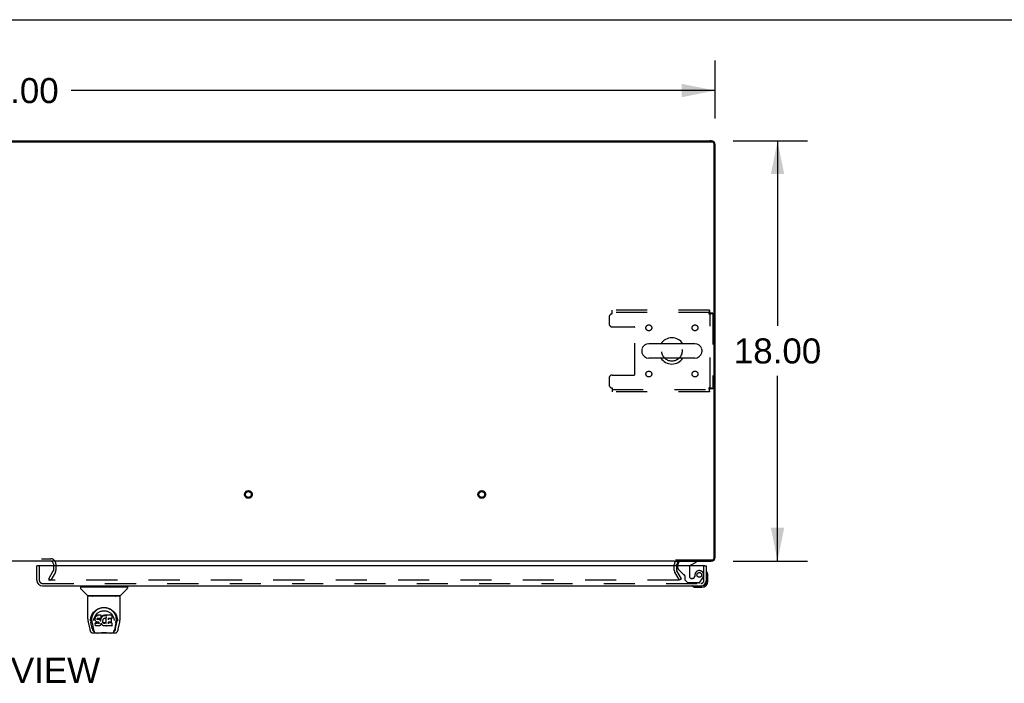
# Model space of a CAD drawing. Header units: inches. Extents: x 0 to 243, y 0 to 157.
# Tile 25 of 30: x 78 to 120, y 129 to 157. Entities that reach past the tile are written whole.
import ezdxf

# ---------------------------------------------------------------- set-up
doc = ezdxf.new("R2010")
doc.units = ezdxf.units.IN
doc.header["$LTSCALE"] = 13.357143
doc.header["$MEASUREMENT"] = 0
doc.linetypes.add('HIDDEN', pattern=[0.2, 0.1, -0.1])
doc.layers.get('0').update_dxf_attribs({"linetype": 'CONTINUOUS'})
for name, color, linetype in [('DEFAULT_2', 8, 'HIDDEN'), ('DIMENSIONS', 7, 'CONTINUOUS'), ('RIGHTHAND_DOOR_ASSEMBLY', 7, 'CONTINUOUS')]:
    doc.layers.add(name, color=color, linetype=linetype)
doc.styles.get("Standard").update_dxf_attribs({"font": 'arial.ttf'})
doc.dimstyles.new('DIMSTYLE_1', dxfattribs={"dimtxt": 1.071429, "dimasz": 1.428571, "dimexe": 0.09, "dimexo": 0.07, "dimgap": 0.0375, "dimtad": 0, "dimtih": 1, "dimtoh": 1, "dimzin": 4, "dimdsep": 46, "dimtxsty": 'Standard', "dimblk": '_FILLED', "dimblk1": '_FILLED', "dimblk2": '_FILLED', "dimcen": 0.09, "dimadec": 3, "dimazin": 1, "dimtfac": 1, "dimtdec": 3, "dimtofl": 0, "dimtmove": 0, "dimatfit": 3, "dimldrblk": '_FILLED', "dimfxl": 0, "dimtolj": 1, "dimtzin": 4, "dimarcsym": 0})

# ---------------------------------------------------------------- blocks, each defined once
blk = doc.blocks.new('_FILLED')
at = {"color": 0, "linetype": 'ByBlock'}
blk.add_solid([(0, 0), (-1, 0.2), (-1, -0.2)], dxfattribs=at)
blk = doc.blocks.new('*D5')
at = {"layer": 'DIMENSIONS', "color": 2, "linetype": 'Continuous'}
for p, q in [((48.056, 152.911), (48.056, 155.395)), ((108.056, 152.911), (108.056, 155.395)), ((48.056, 154.11), (75.648, 154.11)), ((108.056, 154.11), (80.464, 154.11))]:
    blk.add_line(p, q, dxfattribs=at)
at = {"layer": 'DIMENSIONS', "color": 2, "linetype": 'Continuous', "xscale": 1.4285714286, "yscale": 1.4285714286, "zscale": 1.4285714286, "rotation": 180}
blk.add_blockref('_FILLED', (48.056, 154.11), dxfattribs=at)
at = {"layer": 'DIMENSIONS', "color": 2, "linetype": 'Continuous', "xscale": 1.4285714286, "yscale": 1.4285714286, "zscale": 1.4285714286}
blk.add_blockref('_FILLED', (108.056, 154.11), dxfattribs=at)
at = {"layer": 'DIMENSIONS', "color": 2, "linetype": 'Continuous', "insert": (78.056, 154.645), "char_height": 1.0714, "width": 3.74403, "attachment_point": 2, "line_spacing_factor": 0.9}
blk.add_mtext('60.00', dxfattribs=at)
blk = doc.blocks.new('*D6')
at = {"layer": 'DIMENSIONS', "color": 2, "linetype": 'Continuous'}
for p, q in [((108.83, 151.963), (112.014, 151.963)), ((110.728, 151.963), (110.728, 144.034)), ((110.728, 133.963), (110.728, 141.891)), ((108.83, 133.963), (112.014, 133.963))]:
    blk.add_line(p, q, dxfattribs=at)
at = {"layer": 'DIMENSIONS', "color": 2, "linetype": 'Continuous', "xscale": 1.4285714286, "yscale": 1.4285714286, "zscale": 1.4285714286}
for p, rotation in [((110.728, 151.963), 90), ((110.728, 133.963), 270)]:
    blk.add_blockref('_FILLED', p, dxfattribs=dict(at, rotation=rotation))
at = {"layer": 'DIMENSIONS', "color": 2, "linetype": 'Continuous', "insert": (110.728, 143.498), "char_height": 1.0714, "width": 3.74403, "attachment_point": 2, "line_spacing_factor": 0.9}
blk.add_mtext('18.00', dxfattribs=at)

msp = doc.modelspace()

# ---------------------------------------------------------------- linework, layer by layer
at = {"color": 7, "linetype": 'Continuous'}
for p, q in [((0, 157.143), (242.857, 157.143)), ((48.171, 151.911), (107.942, 151.911)), ((100.556, 151.911), (100.556, 151.963)), ((108.004, 151.848), (108.004, 134.077)), ((107.19, 143.269), (105.215, 143.269)), ((104.915, 143.006), (104.915, 142.919)), ((107.19, 142.657), (105.215, 142.657)), ((107.49, 143.006), (107.49, 142.919)), ((106.306, 133.963), (49.806, 133.963)), ((79.702, 133.82), (79.702, 133.759)), ((106.353, 134.015), (107.942, 134.015))]:
    msp.add_line(p, q, dxfattribs=at)
at = {"color": 3, "linetype": 'Continuous'}
for p, q in [((48.282, 151.963), (107.83, 151.963)), ((107.89, 151.963), (107.83, 151.963)), ((108.056, 134.129), (108.056, 151.796)), ((106.306, 133.963), (106.346, 133.963)), ((106.358, 133.963), (107.89, 133.963)), ((106.41, 133.759), (106.41, 133.82))]:
    msp.add_line(p, q, dxfattribs=at)
for centre, radius, start, end in [((107.83, 151.737), 0.226, 0, 90), ((107.89, 151.796), 0.167, 0, 90), ((107.83, 134.189), 0.226, 270, 360), ((79.587, 133.848), 0.115, 0, 64.7702), ((106.553, 133.82), 0.142, 90, 180), ((107.89, 134.129), 0.167, 270, 360)]:
    msp.add_arc(centre, radius, start, end, dxfattribs=at)
at = {"color": 7, "linetype": 'Continuous'}
for centre, radius, start, end in [((107.942, 151.848), 0.0625, 0, 90), ((106.202, 142.963), 0.562, 32.9567, 147.0433), ((105.058, 143.006), 0.144, 164.3697, 180), ((105.215, 142.963), 0.306, 90, 164.3697), ((107.19, 142.963), 0.306, 15.6303, 90), ((107.346, 143.006), 0.144, 0, 15.6303), ((105.058, 142.919), 0.144, 180, 195.6303), ((105.215, 142.963), 0.306, 195.6303, 270), ((106.202, 142.963), 0.562, 212.956, 327.044), ((107.19, 142.963), 0.306, 270, 344.3697), ((107.346, 142.919), 0.144, 344.3697, 360), ((79.587, 133.848), 0.115, 64.7702, 90), ((107.942, 134.077), 0.0625, 270, 360)]:
    msp.add_arc(centre, radius, start, end, dxfattribs=at)
at = {"layer": 'DEFAULT_2', "color": 8, "linetype": 'HIDDEN'}
for p, q in [((107.818, 144.713), (103.64, 144.713)), ((103.64, 144.546), (103.64, 144.713)), ((107.818, 144.713), (107.818, 144.609)), ((103.515, 144.421), (103.515, 144.119)), ((107.818, 144.609), (103.64, 144.609)), ((107.952, 144.579), (107.848, 144.579)), ((107.848, 141.347), (107.848, 144.579)), ((107.952, 144.579), (107.952, 141.347)), ((103.64, 143.994), (104.585, 143.994)), ((104.615, 141.962), (104.615, 143.964)), ((103.515, 141.807), (103.515, 141.505)), ((103.64, 141.932), (104.585, 141.932)), ((103.64, 141.38), (103.64, 141.213)), ((107.952, 141.347), (107.848, 141.347)), ((103.64, 141.317), (107.818, 141.317)), ((107.818, 141.213), (103.64, 141.213)), ((107.818, 141.213), (107.818, 141.317)), ((76.525, 134.067), (79.587, 134.067)), ((79.702, 133.848), (79.702, 133.82)), ((79.702, 133.759), (79.702, 133.558)), ((79.806, 133.848), (79.806, 133.558)), ((106.306, 133.558), (106.306, 133.82)), ((106.41, 133.558), (106.41, 133.759)), ((79.502, 133.202), (79.698, 133.542)), ((79.788, 133.49), (79.592, 133.15)), ((106.521, 133.15), (106.324, 133.491)), ((106.611, 133.202), (106.414, 133.543)), ((79.502, 133.202), (79.592, 133.15)), ((79.51, 133.215), (79.51, 133.163)), ((106.489, 133.15), (79.525, 133.15)), ((106.611, 133.202), (106.521, 133.15))]:
    msp.add_line(p, q, dxfattribs=at)
for points in [[(107.818, 144.713), (107.816, 144.712), (107.814, 144.709), (107.811, 144.703), (107.809, 144.696), (107.806, 144.687), (107.804, 144.676), (107.802, 144.664), (107.799, 144.65), (107.797, 144.635), (107.795, 144.618), (107.792, 144.601), (107.79, 144.583), (107.788, 144.564), (107.785, 144.546)], [(107.818, 144.609), (107.816, 144.608), (107.814, 144.607), (107.811, 144.605), (107.809, 144.603), (107.806, 144.599), (107.804, 144.595), (107.802, 144.59), (107.799, 144.585), (107.797, 144.579), (107.795, 144.573), (107.792, 144.567), (107.79, 144.56), (107.788, 144.553), (107.785, 144.546)], [(107.785, 144.546), (107.804, 144.548), (107.822, 144.55), (107.84, 144.553), (107.858, 144.555), (107.874, 144.558), (107.889, 144.56), (107.903, 144.562), (107.916, 144.565), (107.927, 144.567), (107.936, 144.569), (107.943, 144.572), (107.948, 144.574), (107.951, 144.576), (107.952, 144.579)], [(107.785, 144.546), (107.792, 144.548), (107.799, 144.55), (107.806, 144.553), (107.813, 144.555), (107.819, 144.558), (107.825, 144.56), (107.83, 144.562), (107.834, 144.565), (107.839, 144.567), (107.842, 144.569), (107.845, 144.572), (107.847, 144.574), (107.848, 144.576), (107.848, 144.579)], [(107.952, 141.347), (107.951, 141.349), (107.948, 141.351), (107.943, 141.354), (107.936, 141.356), (107.927, 141.359), (107.916, 141.361), (107.903, 141.363), (107.889, 141.366), (107.874, 141.368), (107.858, 141.37), (107.84, 141.373), (107.822, 141.375), (107.804, 141.377), (107.785, 141.38)], [(107.785, 141.38), (107.788, 141.373), (107.79, 141.366), (107.792, 141.359), (107.795, 141.352), (107.797, 141.346), (107.799, 141.34), (107.802, 141.335), (107.804, 141.33), (107.806, 141.326), (107.809, 141.323), (107.811, 141.32), (107.814, 141.318), (107.816, 141.317), (107.818, 141.317)], [(107.848, 141.347), (107.848, 141.349), (107.847, 141.351), (107.845, 141.354), (107.842, 141.356), (107.839, 141.359), (107.834, 141.361), (107.83, 141.363), (107.825, 141.366), (107.819, 141.368), (107.813, 141.37), (107.806, 141.373), (107.799, 141.375), (107.792, 141.377), (107.785, 141.38)], [(107.785, 141.38), (107.788, 141.361), (107.79, 141.343), (107.792, 141.325), (107.795, 141.307), (107.797, 141.291), (107.799, 141.276), (107.802, 141.262), (107.804, 141.249), (107.806, 141.238), (107.809, 141.229), (107.811, 141.222), (107.814, 141.217), (107.816, 141.214), (107.818, 141.213)], [(79.512, 133.169), (79.511, 133.168), (79.511, 133.166), (79.51, 133.165), (79.51, 133.163), (79.51, 133.163)], [(79.51, 133.163), (79.51, 133.162), (79.511, 133.16), (79.511, 133.159), (79.512, 133.158), (79.512, 133.156), (79.513, 133.155), (79.515, 133.154), (79.516, 133.153), (79.517, 133.152)], [(79.525, 133.15), (79.524, 133.15), (79.522, 133.151), (79.52, 133.151), (79.519, 133.152), (79.517, 133.152)], [(106.509, 133.168), (106.509, 133.166), (106.508, 133.164), (106.508, 133.162), (106.507, 133.16), (106.506, 133.158), (106.504, 133.157), (106.503, 133.155), (106.501, 133.154), (106.499, 133.153), (106.497, 133.152), (106.495, 133.151), (106.493, 133.151), (106.491, 133.15), (106.489, 133.15)], [(106.507, 133.175), (106.507, 133.173), (106.508, 133.172), (106.509, 133.17), (106.509, 133.168), (106.509, 133.168)]]:
    msp.add_lwpolyline(points, dxfattribs=at)
for centre, radius in [((105.213, 143.952), 0.125), ((107.192, 143.952), 0.125), ((106.202, 142.963), 0.438), ((105.213, 141.973), 0.125), ((107.192, 141.973), 0.125), ((88.056, 136.817), 0.164), ((88.056, 136.817), 0.124), ((98.056, 136.817), 0.164), ((98.056, 136.817), 0.124)]:
    msp.add_circle(centre, radius, dxfattribs=at)
for centre, radius, start, end in [((103.64, 144.421), 0.125, 90, 180), ((103.64, 144.119), 0.125, 180, 270), ((104.585, 143.964), 0.03, 0, 90), ((103.64, 141.807), 0.125, 90, 180), ((104.585, 141.962), 0.03, 270, 360), ((103.64, 141.505), 0.125, 180, 270), ((79.587, 133.848), 0.219, 0, 90), ((106.553, 133.82), 0.246, 150.3499, 180), ((79.669, 133.558), 0.033, 330, 360), ((79.669, 133.558), 0.137, 330, 360), ((106.44, 133.558), 0.134, 180, 210), ((106.44, 133.558), 0.03, 180, 210)]:
    msp.add_arc(centre, radius, start, end, dxfattribs=at)
at = {"layer": 'RIGHTHAND_DOOR_ASSEMBLY', "color": 7, "linetype": 'Continuous'}
for p, q in [((79.056, 133.759), (78.994, 133.759)), ((106.452, 133.759), (106.452, 133.806)), ((107.001, 133.786), (107.239, 133.924)), ((107.239, 133.963), (107.239, 133.924)), ((107.619, 133.759), (107.681, 133.759)), ((107.741, 133.364), (107.738, 133.402)), ((107.741, 133.108), (107.741, 133.364)), ((80.924, 132.865), (80.924, 132.905)), ((82.814, 132.865), (82.814, 132.905)), ((107.435, 132.905), (107.478, 132.905)), ((107.681, 133.108), (107.681, 133.151)), ((80.865, 132.858), (80.865, 132.803)), ((80.873, 132.865), (82.865, 132.865)), ((81.171, 132.48), (80.876, 132.775)), ((82.545, 132.472), (81.192, 132.472)), ((81.252, 132.467), (81.251, 132.467)), ((81.254, 132.472), (81.252, 132.468)), ((81.252, 132.468), (81.252, 132.468)), ((82.486, 132.468), (82.484, 132.472)), ((82.486, 132.468), (82.486, 132.468)), ((82.487, 132.466), (82.487, 132.466)), ((82.566, 132.48), (82.861, 132.775)), ((82.873, 132.858), (82.873, 132.803)), ((107.184, 132.848), (107.222, 132.845)), ((107.222, 132.845), (107.478, 132.845)), ((81.18, 131.492), (81.18, 132.456)), ((82.55, 132.464), (81.188, 132.464)), ((82.558, 131.493), (82.558, 132.456)), ((81.533, 131.626), (81.523, 131.617)), ((81.544, 131.634), (81.533, 131.626)), ((81.533, 131.59), (81.533, 131.626)), ((81.567, 131.644), (81.544, 131.634)), ((81.544, 131.597), (81.544, 131.634)), ((81.593, 131.653), (81.567, 131.644)), ((81.567, 131.608), (81.567, 131.644)), ((81.746, 131.653), (81.593, 131.653)), ((81.593, 131.616), (81.593, 131.653)), ((81.745, 131.618), (81.746, 131.653)), ((81.747, 131.598), (81.746, 131.653)), ((81.824, 131.633), (81.805, 131.619)), ((81.847, 131.643), (81.824, 131.633)), ((81.824, 131.597), (81.824, 131.633)), ((81.87, 131.649), (81.847, 131.643)), ((81.847, 131.607), (81.847, 131.643)), ((81.894, 131.651), (81.87, 131.649)), ((81.87, 131.612), (81.87, 131.649)), ((81.894, 131.651), (81.918, 131.651)), ((81.894, 131.614), (81.894, 131.651)), ((81.931, 131.649), (81.918, 131.651)), ((81.918, 131.614), (81.918, 131.651)), ((81.944, 131.644), (81.931, 131.649)), ((81.931, 131.612), (81.931, 131.649)), ((81.943, 131.608), (81.944, 131.644)), ((81.956, 131.636), (81.944, 131.644)), ((82.204, 131.651), (81.955, 131.651)), ((81.956, 131.616), (81.955, 131.651)), ((82.218, 131.525), (82.22, 131.634)), ((81.195, 131.349), (81.26, 131.044)), ((81.287, 131.408), (81.291, 131.466)), ((81.287, 131.409), (81.287, 131.408)), ((81.291, 131.466), (81.299, 131.52)), ((81.301, 131.526), (81.3, 131.471)), ((81.368, 131.076), (81.312, 131.352)), ((81.348, 131.418), (81.35, 131.393)), ((81.358, 131.328), (81.42, 131.024)), ((81.433, 131.422), (81.433, 131.421)), ((81.493, 131.545), (81.492, 131.52)), ((81.492, 131.486), (81.492, 131.52)), ((81.492, 131.486), (81.492, 131.486)), ((81.494, 131.461), (81.492, 131.486)), ((81.498, 131.57), (81.493, 131.545)), ((81.494, 131.511), (81.493, 131.545)), ((81.498, 131.436), (81.494, 131.461)), ((81.494, 131.461), (81.494, 131.461)), ((81.508, 131.595), (81.498, 131.57)), ((81.499, 131.535), (81.498, 131.57)), ((81.507, 131.413), (81.498, 131.436)), ((81.498, 131.436), (81.498, 131.436)), ((81.506, 131.319), (81.498, 131.311)), ((81.5, 131.198), (81.498, 131.311)), ((81.5, 131.275), (81.501, 131.275)), ((81.568, 131.32), (81.506, 131.319)), ((81.506, 131.283), (81.506, 131.319)), ((81.507, 131.413), (81.508, 131.412)), ((81.523, 131.617), (81.508, 131.595)), ((81.509, 131.559), (81.508, 131.595)), ((81.521, 131.391), (81.508, 131.412)), ((81.539, 131.373), (81.521, 131.391)), ((81.521, 131.391), (81.521, 131.391)), ((81.523, 131.581), (81.523, 131.617)), ((81.56, 131.359), (81.539, 131.373)), ((81.539, 131.373), (81.539, 131.373)), ((81.573, 131.355), (81.56, 131.359)), ((81.56, 131.359), (81.56, 131.359)), ((81.628, 131.32), (81.568, 131.32)), ((81.568, 131.283), (81.568, 131.32)), ((81.568, 131.283), (81.568, 131.282)), ((81.586, 131.352), (81.573, 131.355)), ((81.582, 131.488), (81.581, 131.474)), ((81.584, 131.501), (81.582, 131.488)), ((81.582, 131.468), (81.582, 131.486)), ((81.583, 131.463), (81.584, 131.498)), ((81.586, 131.505), (81.584, 131.501)), ((81.587, 131.494), (81.584, 131.498)), ((81.589, 131.507), (81.586, 131.505)), ((81.586, 131.458), (81.587, 131.494)), ((81.633, 131.352), (81.586, 131.352)), ((81.59, 131.491), (81.587, 131.494)), ((81.6, 131.511), (81.589, 131.507)), ((81.602, 131.488), (81.59, 131.491)), ((81.59, 131.455), (81.59, 131.491)), ((81.593, 131.616), (81.593, 131.614)), ((81.614, 131.512), (81.6, 131.511)), ((81.601, 131.45), (81.602, 131.451)), ((81.625, 131.489), (81.602, 131.488)), ((81.602, 131.451), (81.602, 131.488)), ((81.727, 131.512), (81.614, 131.512)), ((81.614, 131.512), (81.614, 131.512)), ((81.65, 131.488), (81.625, 131.489)), ((81.625, 131.452), (81.625, 131.489)), ((81.625, 131.451), (81.625, 131.452)), ((81.642, 131.321), (81.628, 131.32)), ((81.628, 131.284), (81.628, 131.32)), ((81.628, 131.284), (81.628, 131.282)), ((81.633, 131.352), (81.634, 131.353)), ((81.64, 131.351), (81.633, 131.352)), ((81.645, 131.35), (81.64, 131.351)), ((81.646, 131.324), (81.642, 131.321)), ((81.642, 131.285), (81.642, 131.321)), ((81.65, 131.346), (81.645, 131.35)), ((81.651, 131.328), (81.646, 131.324)), ((81.647, 131.288), (81.646, 131.324)), ((81.649, 131.449), (81.65, 131.451)), ((81.675, 131.482), (81.65, 131.488)), ((81.65, 131.451), (81.65, 131.488)), ((81.654, 131.341), (81.65, 131.346)), ((81.657, 131.336), (81.651, 131.328)), ((81.651, 131.292), (81.651, 131.328)), ((81.66, 131.329), (81.654, 131.342)), ((81.655, 131.341), (81.655, 131.341)), ((81.66, 131.304), (81.659, 131.33)), ((81.662, 131.316), (81.66, 131.329)), ((81.661, 131.329), (81.662, 131.329)), ((81.662, 131.31), (81.661, 131.32)), ((81.687, 131.476), (81.675, 131.482)), ((81.675, 131.445), (81.675, 131.482)), ((81.698, 131.211), (81.678, 131.197)), ((81.698, 131.468), (81.687, 131.476)), ((81.687, 131.44), (81.687, 131.476)), ((81.717, 131.45), (81.698, 131.468)), ((81.698, 131.432), (81.698, 131.468)), ((81.699, 131.211), (81.698, 131.211)), ((81.716, 131.228), (81.699, 131.211)), ((81.716, 131.415), (81.717, 131.45)), ((81.724, 131.239), (81.716, 131.228)), ((81.716, 131.228), (81.716, 131.228)), ((81.726, 131.436), (81.717, 131.45)), ((81.729, 131.25), (81.724, 131.239)), ((81.724, 131.239), (81.724, 131.239)), ((81.729, 131.478), (81.726, 131.436)), ((81.726, 131.399), (81.726, 131.436)), ((81.737, 131.513), (81.727, 131.512)), ((81.727, 131.512), (81.727, 131.512)), ((81.728, 131.392), (81.727, 131.393)), ((81.733, 131.501), (81.729, 131.478)), ((81.73, 131.443), (81.729, 131.478)), ((81.738, 131.273), (81.729, 131.25)), ((81.729, 131.25), (81.729, 131.25)), ((81.736, 131.512), (81.733, 131.501)), ((81.734, 131.466), (81.733, 131.501)), ((81.738, 131.513), (81.737, 131.513)), ((81.739, 131.273), (81.738, 131.273)), ((81.743, 131.525), (81.739, 131.513)), ((81.74, 131.488), (81.739, 131.514)), ((81.745, 131.296), (81.739, 131.273)), ((81.742, 131.524), (81.741, 131.524)), ((81.745, 131.539), (81.743, 131.525)), ((81.743, 131.525), (81.743, 131.525)), ((81.748, 131.545), (81.744, 131.536)), ((81.746, 131.564), (81.745, 131.539)), ((81.745, 131.539), (81.745, 131.539)), ((81.745, 131.308), (81.745, 131.309)), ((81.745, 131.307), (81.745, 131.308)), ((81.745, 131.306), (81.745, 131.307)), ((81.745, 131.307), (81.745, 131.307)), ((81.746, 131.306), (81.745, 131.306)), ((81.746, 131.305), (81.745, 131.297)), ((81.745, 131.297), (81.745, 131.296)), ((81.746, 131.563), (81.747, 131.598)), ((81.766, 131.269), (81.746, 131.305)), ((81.759, 131.566), (81.748, 131.545)), ((81.748, 131.51), (81.748, 131.545)), ((81.772, 131.585), (81.759, 131.566)), ((81.759, 131.53), (81.759, 131.566)), ((81.779, 131.25), (81.766, 131.269)), ((81.766, 131.269), (81.766, 131.269)), ((81.787, 131.603), (81.772, 131.585)), ((81.773, 131.549), (81.772, 131.585)), ((81.795, 131.233), (81.779, 131.25)), ((81.779, 131.25), (81.779, 131.25)), ((81.805, 131.619), (81.787, 131.603)), ((81.788, 131.567), (81.787, 131.603)), ((81.812, 131.218), (81.795, 131.233)), ((81.795, 131.233), (81.795, 131.233)), ((81.805, 131.583), (81.805, 131.619)), ((81.812, 131.413), (81.81, 131.387)), ((81.811, 131.375), (81.812, 131.409)), ((81.815, 131.439), (81.812, 131.413)), ((81.812, 131.409), (81.812, 131.413)), ((81.815, 131.397), (81.812, 131.409)), ((81.83, 131.204), (81.812, 131.218)), ((81.812, 131.218), (81.812, 131.218)), ((81.814, 131.438), (81.813, 131.438)), ((81.814, 131.362), (81.815, 131.397)), ((81.819, 131.45), (81.815, 131.439)), ((81.824, 131.373), (81.815, 131.397)), ((81.824, 131.461), (81.819, 131.45)), ((81.823, 131.338), (81.824, 131.373)), ((81.838, 131.483), (81.824, 131.461)), ((81.836, 131.351), (81.824, 131.373)), ((81.84, 131.199), (81.83, 131.204)), ((81.83, 131.204), (81.83, 131.204)), ((81.844, 131.342), (81.836, 131.351)), ((81.836, 131.315), (81.836, 131.351)), ((81.845, 131.492), (81.838, 131.483)), ((81.854, 131.333), (81.844, 131.342)), ((81.844, 131.306), (81.844, 131.342)), ((81.854, 131.498), (81.845, 131.492)), ((81.853, 131.297), (81.854, 131.333)), ((81.878, 131.508), (81.854, 131.498)), ((81.864, 131.326), (81.854, 131.333)), ((81.875, 131.322), (81.864, 131.326)), ((81.864, 131.29), (81.864, 131.326)), ((81.887, 131.32), (81.875, 131.322)), ((81.875, 131.285), (81.875, 131.322)), ((81.889, 131.51), (81.878, 131.508)), ((81.887, 131.32), (81.9, 131.319)), ((81.887, 131.283), (81.887, 131.32)), ((81.887, 131.281), (81.887, 131.283)), ((81.9, 131.51), (81.889, 131.51)), ((81.894, 131.613), (81.894, 131.614)), ((81.911, 131.507), (81.9, 131.51)), ((81.912, 131.321), (81.9, 131.319)), ((81.9, 131.282), (81.9, 131.319)), ((81.9, 131.281), (81.9, 131.282)), ((81.923, 131.503), (81.911, 131.507)), ((81.924, 131.325), (81.912, 131.321)), ((81.912, 131.284), (81.912, 131.321)), ((81.918, 131.612), (81.918, 131.614)), ((81.923, 131.503), (81.925, 131.502)), ((81.935, 131.33), (81.924, 131.325)), ((81.924, 131.288), (81.924, 131.325)), ((81.925, 131.502), (81.927, 131.502)), ((81.945, 131.337), (81.935, 131.33)), ((81.935, 131.294), (81.935, 131.33)), ((81.957, 131.55), (81.941, 131.511)), ((81.941, 131.51), (81.941, 131.511)), ((81.96, 131.208), (81.941, 131.197)), ((81.946, 131.301), (81.945, 131.337)), ((81.956, 131.601), (81.956, 131.614)), ((81.958, 131.552), (81.957, 131.551)), ((81.957, 131.551), (81.957, 131.551)), ((81.962, 131.298), (81.957, 131.55)), ((81.959, 131.557), (81.958, 131.556)), ((81.958, 131.556), (81.958, 131.554)), ((81.958, 131.554), (81.958, 131.553)), ((81.958, 131.553), (81.958, 131.553)), ((81.958, 131.553), (81.958, 131.552)), ((81.958, 131.552), (81.958, 131.552)), ((81.958, 131.552), (81.958, 131.552)), ((81.959, 131.559), (81.959, 131.557)), ((81.966, 131.208), (81.96, 131.208)), ((81.964, 131.29), (81.963, 131.291)), ((81.965, 131.199), (81.965, 131.208)), ((82.045, 131.356), (82.044, 131.282)), ((82.173, 131.356), (82.045, 131.356)), ((82.205, 131.316), (82.045, 131.316)), ((82.204, 131.512), (82.046, 131.512)), ((82.047, 131.512), (82.046, 131.453)), ((82.173, 131.488), (82.047, 131.488)), ((82.173, 131.356), (82.175, 131.356)), ((82.184, 131.365), (82.185, 131.367)), ((82.185, 131.367), (82.186, 131.474)), ((82.204, 131.512), (82.205, 131.512)), ((82.205, 131.512), (82.208, 131.512)), ((82.213, 131.199), (82.215, 131.306)), ((82.213, 131.198), (82.213, 131.199)), ((82.218, 131.524), (82.218, 131.525)), ((82.302, 131.452), (82.304, 131.422)), ((82.304, 131.421), (82.304, 131.422)), ((82.378, 131.325), (82.317, 131.024)), ((82.369, 131.076), (82.426, 131.352)), ((82.425, 131.57), (82.438, 131.519)), ((82.437, 131.526), (82.437, 131.471)), ((82.45, 131.408), (82.45, 131.409)), ((82.478, 131.044), (82.543, 131.349)), ((81.367, 130.891), (81.381, 130.889)), ((81.381, 130.889), (81.384, 130.889)), ((81.384, 130.889), (81.598, 130.889)), ((81.427, 130.968), (81.434, 130.968)), ((81.438, 130.956), (81.437, 130.959)), ((81.501, 131.198), (81.502, 131.198)), ((81.507, 131.191), (81.501, 131.197)), ((81.653, 131.191), (81.507, 131.191)), ((81.507, 131.191), (81.507, 131.191)), ((82.162, 130.882), (81.575, 130.882)), ((81.666, 131.193), (81.653, 131.191)), ((81.678, 131.197), (81.666, 131.193)), ((81.678, 131.197), (81.678, 131.197)), ((81.851, 131.195), (81.84, 131.199)), ((81.84, 131.199), (81.84, 131.199)), ((81.873, 131.189), (81.851, 131.195)), ((81.896, 131.187), (81.873, 131.189)), ((81.919, 131.19), (81.896, 131.187)), ((81.896, 131.188), (81.896, 131.187)), ((81.941, 131.197), (81.919, 131.19)), ((81.941, 131.197), (81.941, 131.197)), ((81.968, 131.193), (81.97, 131.192)), ((82.205, 131.191), (81.974, 131.191)), ((82.139, 130.889), (82.353, 130.889)), ((82.207, 131.191), (82.209, 131.192)), ((82.209, 131.192), (82.21, 131.193)), ((82.299, 130.956), (82.301, 130.959)), ((82.303, 130.968), (82.31, 130.968)), ((82.353, 130.889), (82.356, 130.889)), ((82.356, 130.889), (82.369, 130.89))]:
    msp.add_line(p, q, dxfattribs=at)
at = {"layer": 'RIGHTHAND_DOOR_ASSEMBLY', "color": 3, "linetype": 'Continuous'}
for p, q in [((78.994, 133.151), (78.994, 133.759)), ((107.619, 133.759), (79.056, 133.759)), ((107.681, 133.151), (107.681, 133.759)), ((79.24, 132.905), (107.435, 132.905))]:
    msp.add_line(p, q, dxfattribs=at)
at = {"layer": 'RIGHTHAND_DOOR_ASSEMBLY', "color": 8, "linetype": 'HIDDEN'}
for p, q in [((79.098, 133.759), (79.098, 133.151)), ((106.452, 133.683), (106.452, 133.759)), ((106.609, 133.963), (107.239, 133.963)), ((107.577, 133.151), (107.577, 133.759)), ((106.701, 133.393), (106.482, 133.612)), ((106.759, 133.335), (106.759, 133.156)), ((106.951, 133.699), (106.951, 133.32)), ((107.18, 133.32), (107.18, 133.308)), ((79.24, 133.009), (107.435, 133.009)), ((106.759, 133.156), (106.885, 133.03)), ((107.337, 133.03), (106.885, 133.03)), ((107.082, 133.222), (107.049, 133.222)), ((107.401, 133.063), (107.503, 133.208))]:
    msp.add_line(p, q, dxfattribs=at)
at = {"layer": 'RIGHTHAND_DOOR_ASSEMBLY', "color": 7, "linetype": 'Continuous'}
for points in [[(81.251, 132.467), (81.25, 132.466), (81.25, 132.465), (81.249, 132.464), (81.249, 132.464), (81.25, 132.464)], [(81.252, 132.468), (81.251, 132.467), (81.251, 132.467)], [(82.487, 132.467), (82.486, 132.467), (82.486, 132.468)], [(82.488, 132.464), (82.488, 132.464), (82.488, 132.464), (82.488, 132.465), (82.487, 132.466), (82.487, 132.467)], [(81.299, 131.52), (81.312, 131.571), (81.329, 131.618), (81.349, 131.663), (81.372, 131.705), (81.398, 131.743), (81.426, 131.779), (81.457, 131.812), (81.49, 131.843), (81.526, 131.871), (81.565, 131.897), (81.606, 131.92), (81.648, 131.94), (81.692, 131.955), (81.736, 131.968), (81.781, 131.976), (81.825, 131.981), (81.869, 131.983), (81.913, 131.981), (81.957, 131.976), (82.002, 131.968), (82.046, 131.955), (82.089, 131.939), (82.132, 131.92), (82.173, 131.897), (82.211, 131.871), (82.247, 131.843), (82.281, 131.812), (82.311, 131.779), (82.34, 131.743), (82.365, 131.704), (82.388, 131.663), (82.408, 131.618), (82.425, 131.57)], [(81.348, 131.418), (81.347, 131.442), (81.348, 131.489), (81.353, 131.536), (81.362, 131.582), (81.376, 131.627), (81.393, 131.67), (81.413, 131.71), (81.436, 131.747), (81.461, 131.781)], [(81.441, 131.489), (81.449, 131.524), (81.459, 131.556), (81.472, 131.586), (81.485, 131.614), (81.501, 131.64), (81.517, 131.664), (81.536, 131.688), (81.555, 131.709), (81.576, 131.73), (81.599, 131.748), (81.623, 131.766), (81.648, 131.782), (81.674, 131.796), (81.701, 131.809), (81.729, 131.819), (81.757, 131.828), (81.785, 131.834), (81.813, 131.839), (81.841, 131.841), (81.869, 131.842), (81.896, 131.841), (81.924, 131.839), (81.952, 131.834), (81.98, 131.828), (82.008, 131.819), (82.036, 131.809), (82.063, 131.796), (82.09, 131.782), (82.115, 131.766), (82.138, 131.749), (82.161, 131.73), (82.182, 131.709), (82.202, 131.688), (82.22, 131.665), (82.237, 131.64), (82.252, 131.614), (82.266, 131.586), (82.278, 131.556), (82.289, 131.524), (82.297, 131.489), (82.302, 131.452)], [(81.461, 131.781), (81.488, 131.812), (81.517, 131.84), (81.546, 131.866), (81.577, 131.888), (81.608, 131.907), (81.64, 131.924), (81.672, 131.939), (81.705, 131.95), (81.737, 131.96), (81.77, 131.967), (81.802, 131.973), (81.835, 131.976), (81.868, 131.977), (81.9, 131.976), (81.933, 131.973), (81.965, 131.968), (81.998, 131.961), (82.03, 131.951), (82.062, 131.94), (82.094, 131.926), (82.126, 131.909), (82.157, 131.89), (82.188, 131.868), (82.217, 131.843), (82.246, 131.816), (82.273, 131.785), (82.299, 131.751), (82.322, 131.713), (82.343, 131.673), (82.361, 131.63), (82.374, 131.585), (82.384, 131.538), (82.389, 131.491)], [(81.18, 131.493), (81.181, 131.459), (81.184, 131.419), (81.189, 131.38), (81.195, 131.349)], [(81.3, 131.471), (81.301, 131.437), (81.305, 131.393), (81.312, 131.352)], [(81.35, 131.393), (81.352, 131.373), (81.355, 131.349), (81.358, 131.328)], [(81.433, 131.422), (81.435, 131.452), (81.441, 131.489)], [(81.492, 131.486), (81.493, 131.485), (81.493, 131.485), (81.493, 131.485), (81.493, 131.485), (81.494, 131.484), (81.494, 131.484)], [(81.494, 131.51), (81.494, 131.51), (81.494, 131.51), (81.495, 131.509), (81.495, 131.509), (81.495, 131.509), (81.496, 131.509)], [(81.494, 131.461), (81.494, 131.461), (81.494, 131.46), (81.494, 131.46), (81.495, 131.46), (81.495, 131.46), (81.496, 131.46)], [(81.498, 131.436), (81.498, 131.436), (81.499, 131.435), (81.499, 131.435), (81.5, 131.435), (81.5, 131.435)], [(81.499, 131.535), (81.499, 131.535), (81.499, 131.534), (81.5, 131.534), (81.5, 131.534), (81.5, 131.534), (81.501, 131.534)], [(81.499, 131.276), (81.499, 131.276), (81.499, 131.275), (81.5, 131.275), (81.5, 131.275), (81.5, 131.275)], [(81.506, 131.283), (81.506, 131.282), (81.506, 131.282), (81.507, 131.282), (81.507, 131.282), (81.507, 131.281), (81.507, 131.281)], [(81.508, 131.412), (81.508, 131.412), (81.508, 131.412), (81.509, 131.412), (81.509, 131.412)], [(81.509, 131.559), (81.509, 131.559), (81.509, 131.559), (81.509, 131.558), (81.51, 131.558), (81.51, 131.558), (81.51, 131.558)], [(81.521, 131.391), (81.522, 131.391), (81.522, 131.391), (81.522, 131.391), (81.523, 131.391), (81.523, 131.391)], [(81.523, 131.58), (81.523, 131.58), (81.524, 131.58), (81.524, 131.58), (81.524, 131.58), (81.524, 131.579), (81.525, 131.579)], [(81.533, 131.59), (81.533, 131.589), (81.533, 131.589), (81.534, 131.589), (81.534, 131.589), (81.534, 131.589), (81.534, 131.588)], [(81.539, 131.373), (81.539, 131.373), (81.54, 131.373), (81.54, 131.373), (81.54, 131.373)], [(81.544, 131.597), (81.544, 131.597), (81.544, 131.597), (81.544, 131.597), (81.545, 131.596), (81.545, 131.596), (81.545, 131.596)], [(81.56, 131.359), (81.561, 131.359), (81.561, 131.359), (81.561, 131.36)], [(81.567, 131.608), (81.567, 131.607), (81.567, 131.607), (81.567, 131.607), (81.568, 131.607), (81.568, 131.607), (81.568, 131.606)], [(81.573, 131.355), (81.573, 131.355), (81.573, 131.355), (81.573, 131.355)], [(81.579, 131.473), (81.58, 131.473), (81.58, 131.473), (81.581, 131.473), (81.581, 131.473), (81.581, 131.474), (81.581, 131.474)], [(81.58, 131.487), (81.581, 131.487), (81.581, 131.487), (81.582, 131.487), (81.582, 131.488), (81.582, 131.488), (81.582, 131.488)], [(81.58, 131.466), (81.58, 131.466), (81.581, 131.467), (81.581, 131.467), (81.581, 131.467), (81.582, 131.467), (81.582, 131.468)], [(81.581, 131.461), (81.582, 131.461), (81.582, 131.461), (81.582, 131.461), (81.583, 131.462), (81.583, 131.462), (81.583, 131.462)], [(81.582, 131.5), (81.583, 131.5), (81.583, 131.501), (81.584, 131.501), (81.584, 131.501), (81.584, 131.501)], [(81.584, 131.505), (81.585, 131.504), (81.585, 131.504), (81.586, 131.505), (81.586, 131.505)], [(81.585, 131.457), (81.585, 131.457), (81.585, 131.457), (81.585, 131.457), (81.586, 131.457), (81.586, 131.458), (81.586, 131.458)], [(81.586, 131.352), (81.586, 131.352), (81.586, 131.353), (81.586, 131.353)], [(81.588, 131.507), (81.588, 131.507), (81.588, 131.507), (81.589, 131.507), (81.589, 131.507)], [(81.589, 131.453), (81.589, 131.454), (81.589, 131.454), (81.589, 131.454), (81.59, 131.454), (81.59, 131.454), (81.59, 131.455)], [(81.6, 131.511), (81.6, 131.511), (81.6, 131.511), (81.6, 131.511)], [(81.64, 131.351), (81.64, 131.351), (81.64, 131.352), (81.64, 131.352)], [(81.642, 131.285), (81.642, 131.284), (81.642, 131.284), (81.642, 131.284), (81.643, 131.284), (81.643, 131.283), (81.643, 131.283)], [(81.645, 131.35), (81.645, 131.35), (81.646, 131.35), (81.646, 131.35)], [(81.647, 131.287), (81.647, 131.287), (81.647, 131.287), (81.647, 131.287), (81.648, 131.286), (81.648, 131.286), (81.648, 131.286)], [(81.65, 131.346), (81.65, 131.346), (81.65, 131.346), (81.651, 131.346), (81.651, 131.346)], [(81.651, 131.292), (81.652, 131.292), (81.652, 131.292), (81.652, 131.291), (81.652, 131.291), (81.653, 131.291), (81.653, 131.291)], [(81.654, 131.341), (81.654, 131.341), (81.654, 131.341), (81.655, 131.341)], [(81.66, 131.329), (81.66, 131.329), (81.66, 131.329), (81.661, 131.329), (81.661, 131.329)], [(81.66, 131.304), (81.66, 131.303), (81.66, 131.303), (81.661, 131.303), (81.661, 131.303), (81.661, 131.303), (81.662, 131.302)], [(81.662, 131.316), (81.662, 131.316), (81.662, 131.315), (81.663, 131.315), (81.663, 131.315), (81.664, 131.315), (81.664, 131.315)], [(81.662, 131.31), (81.662, 131.309), (81.662, 131.309), (81.662, 131.309), (81.663, 131.309), (81.663, 131.308), (81.664, 131.308)], [(81.674, 131.444), (81.674, 131.444), (81.674, 131.444), (81.674, 131.445), (81.674, 131.445), (81.675, 131.445), (81.675, 131.445)], [(81.686, 131.438), (81.686, 131.439), (81.687, 131.439), (81.687, 131.439), (81.687, 131.439), (81.687, 131.44), (81.687, 131.44)], [(81.697, 131.431), (81.697, 131.431), (81.697, 131.431), (81.697, 131.431), (81.698, 131.432), (81.698, 131.432), (81.698, 131.432)], [(81.698, 131.211), (81.698, 131.211), (81.698, 131.211), (81.698, 131.211), (81.697, 131.211)], [(81.715, 131.413), (81.715, 131.413), (81.715, 131.413), (81.715, 131.414), (81.716, 131.414), (81.716, 131.414), (81.716, 131.414)], [(81.716, 131.228), (81.716, 131.228), (81.716, 131.228), (81.716, 131.228), (81.715, 131.228), (81.715, 131.228)], [(81.724, 131.239), (81.723, 131.239), (81.723, 131.238), (81.722, 131.238), (81.722, 131.238)], [(81.727, 131.393), (81.727, 131.395), (81.727, 131.396), (81.726, 131.397), (81.726, 131.398)], [(81.729, 131.25), (81.729, 131.25), (81.729, 131.249), (81.728, 131.249), (81.728, 131.249)], [(81.732, 131.442), (81.731, 131.442), (81.731, 131.442), (81.731, 131.442), (81.73, 131.443), (81.73, 131.443), (81.73, 131.443)], [(81.736, 131.464), (81.735, 131.465), (81.735, 131.465), (81.735, 131.465), (81.734, 131.465), (81.734, 131.466), (81.734, 131.466)], [(81.738, 131.273), (81.738, 131.272), (81.738, 131.272), (81.738, 131.272), (81.737, 131.272), (81.737, 131.272)], [(81.739, 131.513), (81.738, 131.513), (81.738, 131.513), (81.738, 131.513)], [(81.739, 131.513), (81.739, 131.513), (81.739, 131.513), (81.739, 131.513)], [(81.742, 131.487), (81.741, 131.487), (81.741, 131.487), (81.741, 131.487), (81.74, 131.487), (81.74, 131.488), (81.74, 131.488)], [(81.743, 131.525), (81.743, 131.525), (81.743, 131.524), (81.742, 131.524), (81.742, 131.524)], [(81.744, 131.616), (81.744, 131.615), (81.744, 131.615), (81.744, 131.615), (81.744, 131.615), (81.743, 131.615), (81.743, 131.614)], [(81.745, 131.539), (81.745, 131.539), (81.745, 131.539), (81.744, 131.538), (81.744, 131.538), (81.743, 131.538), (81.743, 131.538)], [(81.745, 131.296), (81.745, 131.296), (81.745, 131.296), (81.745, 131.296), (81.744, 131.296), (81.744, 131.296), (81.743, 131.296)], [(81.746, 131.564), (81.746, 131.563), (81.746, 131.563), (81.746, 131.563), (81.745, 131.562), (81.745, 131.562), (81.744, 131.562)], [(81.745, 131.309), (81.745, 131.309), (81.745, 131.31)], [(81.746, 131.305), (81.746, 131.305), (81.746, 131.305), (81.746, 131.305), (81.746, 131.305), (81.746, 131.306), (81.746, 131.306), (81.746, 131.306)], [(81.746, 131.305), (81.746, 131.305), (81.746, 131.305), (81.746, 131.305), (81.746, 131.305)], [(81.75, 131.508), (81.75, 131.508), (81.749, 131.509), (81.749, 131.509), (81.749, 131.509), (81.749, 131.509), (81.748, 131.51)], [(81.761, 131.529), (81.761, 131.529), (81.76, 131.529), (81.76, 131.529), (81.76, 131.529), (81.76, 131.53), (81.759, 131.53)], [(81.766, 131.269), (81.766, 131.269), (81.767, 131.268), (81.767, 131.268), (81.768, 131.268)], [(81.774, 131.548), (81.774, 131.548), (81.774, 131.548), (81.773, 131.548), (81.773, 131.549), (81.773, 131.549), (81.773, 131.549)], [(81.779, 131.25), (81.779, 131.25), (81.78, 131.25), (81.78, 131.25), (81.78, 131.25), (81.781, 131.25)], [(81.789, 131.565), (81.789, 131.565), (81.789, 131.566), (81.789, 131.566), (81.788, 131.566), (81.788, 131.566), (81.788, 131.567)], [(81.795, 131.233), (81.795, 131.233), (81.795, 131.233), (81.795, 131.233), (81.796, 131.233)], [(81.806, 131.581), (81.806, 131.582), (81.806, 131.582), (81.805, 131.582), (81.805, 131.582), (81.805, 131.583), (81.805, 131.583)], [(81.81, 131.387), (81.81, 131.387), (81.81, 131.386), (81.81, 131.386), (81.809, 131.386), (81.809, 131.386), (81.808, 131.386)], [(81.811, 131.374), (81.811, 131.374), (81.811, 131.374), (81.811, 131.374), (81.81, 131.373), (81.81, 131.373), (81.809, 131.373)], [(81.811, 131.413), (81.811, 131.413), (81.811, 131.413), (81.811, 131.412), (81.811, 131.412), (81.81, 131.412), (81.81, 131.412)], [(81.814, 131.362), (81.814, 131.362), (81.814, 131.362), (81.813, 131.361), (81.813, 131.361), (81.813, 131.361), (81.812, 131.361)], [(81.812, 131.218), (81.812, 131.218), (81.812, 131.218), (81.812, 131.218), (81.813, 131.218)], [(81.815, 131.439), (81.815, 131.438), (81.815, 131.438), (81.814, 131.438), (81.814, 131.438)], [(81.819, 131.45), (81.819, 131.45), (81.818, 131.45), (81.818, 131.449), (81.817, 131.449), (81.817, 131.449)], [(81.824, 131.461), (81.824, 131.461), (81.823, 131.46), (81.823, 131.46), (81.822, 131.46)], [(81.823, 131.338), (81.823, 131.338), (81.823, 131.337), (81.823, 131.337), (81.822, 131.337), (81.822, 131.337), (81.822, 131.337)], [(81.825, 131.596), (81.825, 131.596), (81.825, 131.596), (81.825, 131.596), (81.825, 131.596), (81.825, 131.597), (81.824, 131.597)], [(81.83, 131.204), (81.83, 131.204), (81.83, 131.204), (81.83, 131.204), (81.831, 131.204)], [(81.834, 131.314), (81.835, 131.314), (81.835, 131.314), (81.835, 131.314), (81.835, 131.315), (81.836, 131.315), (81.836, 131.315)], [(81.838, 131.483), (81.838, 131.483), (81.838, 131.483), (81.837, 131.483), (81.837, 131.483), (81.837, 131.483)], [(81.84, 131.199), (81.84, 131.199), (81.841, 131.199), (81.841, 131.199)], [(81.842, 131.304), (81.843, 131.304), (81.843, 131.304), (81.843, 131.305), (81.843, 131.305), (81.844, 131.305), (81.844, 131.306)], [(81.845, 131.492), (81.845, 131.492), (81.845, 131.492), (81.844, 131.492), (81.844, 131.492)], [(81.847, 131.605), (81.847, 131.606), (81.847, 131.606), (81.847, 131.606), (81.847, 131.606), (81.847, 131.606), (81.847, 131.607)], [(81.852, 131.296), (81.852, 131.296), (81.853, 131.296), (81.853, 131.296), (81.853, 131.296), (81.853, 131.297), (81.853, 131.297)], [(81.854, 131.498), (81.854, 131.498), (81.854, 131.498), (81.853, 131.498)], [(81.863, 131.288), (81.863, 131.289), (81.863, 131.289), (81.863, 131.289), (81.863, 131.289), (81.863, 131.29), (81.864, 131.29)], [(81.871, 131.611), (81.871, 131.611), (81.871, 131.611), (81.871, 131.611), (81.87, 131.611), (81.87, 131.612), (81.87, 131.612)], [(81.874, 131.284), (81.874, 131.284), (81.874, 131.284), (81.875, 131.284), (81.875, 131.285), (81.875, 131.285), (81.875, 131.285)], [(81.878, 131.508), (81.878, 131.508), (81.877, 131.508), (81.877, 131.508)], [(81.889, 131.51), (81.889, 131.51), (81.888, 131.511), (81.888, 131.511)], [(81.9, 131.51), (81.9, 131.51), (81.9, 131.51), (81.9, 131.511)], [(81.911, 131.507), (81.911, 131.507), (81.911, 131.508), (81.912, 131.508)], [(81.912, 131.283), (81.912, 131.283), (81.912, 131.283), (81.912, 131.283), (81.912, 131.284), (81.912, 131.284), (81.912, 131.284)], [(81.924, 131.503), (81.923, 131.503), (81.923, 131.503), (81.923, 131.503)], [(81.925, 131.287), (81.924, 131.287), (81.924, 131.287), (81.924, 131.287), (81.924, 131.288), (81.924, 131.288), (81.924, 131.288)], [(81.927, 131.502), (81.929, 131.502), (81.931, 131.502), (81.934, 131.503), (81.935, 131.504), (81.937, 131.505)], [(81.93, 131.611), (81.93, 131.611), (81.93, 131.611), (81.93, 131.611), (81.93, 131.611), (81.93, 131.612), (81.931, 131.612)], [(81.936, 131.292), (81.936, 131.292), (81.936, 131.293), (81.936, 131.293), (81.935, 131.293), (81.935, 131.293), (81.935, 131.294)], [(81.937, 131.505), (81.939, 131.507), (81.94, 131.508), (81.941, 131.51)], [(81.942, 131.606), (81.943, 131.607), (81.943, 131.607), (81.943, 131.607), (81.943, 131.607), (81.943, 131.608), (81.943, 131.608)], [(81.961, 131.334), (81.96, 131.335), (81.959, 131.336), (81.959, 131.337), (81.958, 131.337), (81.957, 131.338), (81.957, 131.338), (81.956, 131.339), (81.955, 131.339), (81.954, 131.339), (81.953, 131.339), (81.953, 131.339), (81.952, 131.339)], [(81.958, 131.612), (81.958, 131.613), (81.957, 131.613), (81.957, 131.613), (81.957, 131.613), (81.957, 131.613), (81.957, 131.614)], [(81.958, 131.596), (81.958, 131.597), (81.958, 131.597), (81.957, 131.598), (81.957, 131.598), (81.957, 131.599), (81.957, 131.599)], [(81.957, 131.551), (81.957, 131.551), (81.957, 131.551)], [(81.957, 131.551), (81.957, 131.551), (81.957, 131.55), (81.957, 131.55)], [(81.959, 131.209), (81.959, 131.209), (81.96, 131.208), (81.96, 131.208), (81.96, 131.208), (81.96, 131.208), (81.96, 131.208)], [(81.963, 131.291), (81.963, 131.293), (81.962, 131.294), (81.962, 131.297)], [(81.965, 131.199), (81.965, 131.198), (81.966, 131.196)], [(81.967, 131.209), (81.967, 131.209), (81.966, 131.208), (81.966, 131.208), (81.966, 131.208), (81.966, 131.208), (81.966, 131.208)], [(82.042, 131.278), (82.042, 131.278), (82.043, 131.279), (82.043, 131.279), (82.043, 131.279), (82.043, 131.279), (82.044, 131.28)], [(82.044, 131.45), (82.044, 131.45), (82.044, 131.45), (82.045, 131.45), (82.045, 131.451), (82.045, 131.451), (82.045, 131.451)], [(82.044, 131.356), (82.044, 131.356), (82.044, 131.356), (82.044, 131.356), (82.045, 131.356), (82.045, 131.356), (82.045, 131.356)], [(82.045, 131.512), (82.045, 131.512), (82.045, 131.512), (82.046, 131.512), (82.046, 131.512), (82.046, 131.512), (82.046, 131.512)], [(82.175, 131.356), (82.176, 131.356), (82.178, 131.357)], [(82.178, 131.357), (82.18, 131.358), (82.181, 131.359), (82.182, 131.36), (82.183, 131.362)], [(82.183, 131.362), (82.184, 131.363), (82.184, 131.365)], [(82.208, 131.512), (82.21, 131.513), (82.212, 131.514), (82.214, 131.515), (82.215, 131.517), (82.217, 131.519)], [(82.217, 131.519), (82.218, 131.521), (82.218, 131.524)], [(82.378, 131.325), (82.379, 131.328), (82.38, 131.331), (82.38, 131.334), (82.381, 131.337), (82.381, 131.34), (82.382, 131.343), (82.382, 131.346), (82.383, 131.349), (82.383, 131.352), (82.384, 131.355), (82.384, 131.359), (82.385, 131.362), (82.385, 131.365), (82.385, 131.369), (82.386, 131.373), (82.386, 131.376), (82.387, 131.38), (82.387, 131.384), (82.387, 131.388), (82.388, 131.392), (82.389, 131.418)], [(82.389, 131.491), (82.391, 131.443), (82.39, 131.418)], [(82.426, 131.352), (82.432, 131.392), (82.436, 131.436), (82.437, 131.471)], [(82.438, 131.519), (82.447, 131.466), (82.45, 131.408)], [(82.543, 131.349), (82.548, 131.379), (82.554, 131.419), (82.557, 131.459), (82.558, 131.493)], [(81.26, 131.044), (81.263, 131.031), (81.268, 131.012), (81.273, 130.995), (81.278, 130.98), (81.283, 130.967), (81.289, 130.954), (81.296, 130.943), (81.303, 130.932), (81.311, 130.923), (81.32, 130.914), (81.331, 130.906), (81.342, 130.899), (81.354, 130.894), (81.367, 130.891)], [(81.368, 131.076), (81.372, 131.059), (81.377, 131.041), (81.382, 131.024), (81.387, 131.009), (81.393, 130.996), (81.4, 130.986), (81.407, 130.977), (81.414, 130.972), (81.421, 130.969), (81.427, 130.968)], [(81.42, 131.024), (81.423, 131.014), (81.425, 131.002), (81.428, 130.99), (81.431, 130.978), (81.434, 130.967), (81.437, 130.959)], [(81.474, 130.937), (81.469, 130.937), (81.464, 130.937), (81.459, 130.938), (81.455, 130.94), (81.45, 130.942), (81.447, 130.945), (81.443, 130.948), (81.441, 130.951), (81.438, 130.955), (81.438, 130.956)], [(81.438, 130.956), (81.444, 130.945), (81.45, 130.933), (81.457, 130.923), (81.463, 130.914), (81.471, 130.907), (81.478, 130.901), (81.487, 130.895), (81.497, 130.892), (81.506, 130.889), (81.513, 130.889)], [(81.5, 131.198), (81.5, 131.198), (81.501, 131.198), (81.501, 131.198)], [(81.5, 131.198), (81.5, 131.198), (81.5, 131.198)], [(81.507, 131.191), (81.507, 131.191), (81.507, 131.191), (81.508, 131.191), (81.508, 131.191), (81.508, 131.191), (81.508, 131.192)], [(81.598, 130.889), (81.62, 130.89), (81.643, 130.891), (81.667, 130.893), (81.693, 130.896), (81.72, 130.899), (81.749, 130.901), (81.778, 130.904), (81.807, 130.905), (81.838, 130.907), (81.868, 130.907), (81.899, 130.907), (81.929, 130.905), (81.959, 130.904), (81.988, 130.901), (82.017, 130.899), (82.044, 130.896), (82.07, 130.893), (82.095, 130.891), (82.118, 130.89), (82.139, 130.889)], [(81.598, 130.889), (81.622, 130.89), (81.651, 130.891), (81.68, 130.894), (81.711, 130.897), (81.741, 130.899), (81.773, 130.902), (81.804, 130.904), (81.836, 130.905), (81.869, 130.905), (81.901, 130.905), (81.933, 130.904), (81.965, 130.902), (81.996, 130.899), (82.027, 130.897), (82.057, 130.894), (82.086, 130.891), (82.115, 130.89), (82.139, 130.889)], [(81.653, 131.191), (81.653, 131.191), (81.653, 131.191), (81.653, 131.191), (81.653, 131.191), (81.653, 131.191), (81.653, 131.192)], [(81.666, 131.193), (81.666, 131.193), (81.665, 131.193), (81.665, 131.193)], [(81.678, 131.197), (81.677, 131.197), (81.677, 131.197), (81.677, 131.197)], [(81.851, 131.195), (81.851, 131.195), (81.852, 131.195), (81.852, 131.196)], [(81.873, 131.189), (81.873, 131.189), (81.874, 131.19), (81.874, 131.19)], [(81.919, 131.191), (81.919, 131.19), (81.919, 131.19), (81.919, 131.19)], [(81.94, 131.197), (81.941, 131.197), (81.941, 131.197), (81.941, 131.197)], [(81.966, 131.196), (81.967, 131.194), (81.968, 131.193)], [(81.97, 131.192), (81.971, 131.191), (81.973, 131.191), (81.974, 131.191)], [(82.205, 131.191), (82.206, 131.191), (82.207, 131.191)], [(82.21, 131.193), (82.211, 131.194), (82.212, 131.196), (82.213, 131.198)], [(82.224, 130.889), (82.231, 130.889), (82.241, 130.892), (82.25, 130.895), (82.259, 130.901), (82.267, 130.907), (82.274, 130.915), (82.281, 130.923), (82.287, 130.933), (82.294, 130.945), (82.299, 130.956)], [(82.263, 130.937), (82.268, 130.937), (82.273, 130.937), (82.278, 130.938), (82.283, 130.94), (82.287, 130.942), (82.291, 130.945), (82.294, 130.948), (82.297, 130.951), (82.299, 130.955), (82.299, 130.956)], [(82.301, 130.959), (82.303, 130.968), (82.306, 130.979), (82.309, 130.99), (82.312, 131.002), (82.315, 131.014), (82.317, 131.024)], [(82.31, 130.968), (82.316, 130.969), (82.324, 130.972), (82.331, 130.978), (82.338, 130.986), (82.344, 130.997), (82.35, 131.009), (82.356, 131.024), (82.361, 131.041), (82.366, 131.059), (82.369, 131.076)], [(82.369, 130.89), (82.382, 130.894), (82.395, 130.899), (82.406, 130.905), (82.417, 130.913), (82.426, 130.922), (82.434, 130.932), (82.441, 130.942), (82.448, 130.954), (82.454, 130.966), (82.459, 130.98), (82.465, 130.995), (82.47, 131.012), (82.475, 131.03), (82.477, 131.044)]]:
    msp.add_lwpolyline(points, dxfattribs=at)
at = {"layer": 'RIGHTHAND_DOOR_ASSEMBLY', "color": 8, "linetype": 'HIDDEN'}
msp.add_circle((107.377, 133.372), 0.101, dxfattribs=at)
at = {"layer": 'RIGHTHAND_DOOR_ASSEMBLY', "color": 7, "linetype": 'Continuous'}
for centre, radius, start, end in [((106.609, 133.806), 0.157, 90, 180), ((107.051, 133.699), 0.1, 120.092, 143.4532), ((107.696, 133.485), 0.015, 96.3796, 180), ((107.693, 133.485), 0.015, 30.8899, 83.6204), ((107.491, 133.364), 0.25, 0, 30.8899), ((107.101, 132.89), 0.015, 90, 173.6204), ((107.101, 132.893), 0.015, 186.3796, 239.1101), ((107.478, 133.108), 0.263, 270, 360), ((107.478, 133.108), 0.203, 270, 360), ((80.873, 132.858), 0.00787, 90, 180), ((80.904, 132.803), 0.0394, 180, 225), ((81.192, 132.501), 0.0295, 225, 270), ((81.362, 132.483), 0.0197, 270, 323.006), ((82.376, 132.483), 0.0197, 216.994, 270), ((82.545, 132.501), 0.0295, 270, 315), ((82.833, 132.803), 0.0394, 315, 360), ((82.865, 132.858), 0.00787, 0, 90), ((107.222, 133.095), 0.25, 239.1101, 270), ((81.188, 132.456), 0.00787, 90, 180), ((82.55, 132.456), 0.00787, 0, 90), ((81.575, 130.902), 0.0197, 220.2179, 270), ((82.162, 130.902), 0.0197, 270, 319.7821)]:
    msp.add_arc(centre, radius, start, end, dxfattribs=at)
at = {"layer": 'RIGHTHAND_DOOR_ASSEMBLY', "color": 8, "linetype": 'HIDDEN'}
for centre, radius, start, end in [((107.051, 133.699), 0.1, 143.4532, 180), ((106.552, 133.683), 0.1, 180, 225), ((106.771, 133.464), 0.1, 225, 248.3904), ((106.72, 133.335), 0.039, 0, 68.3904), ((107.049, 133.32), 0.098, 180, 270), ((107.082, 133.32), 0.098, 270, 360), ((107.573, 133.308), 0.393, 162.0702, 178.3401), ((107.377, 133.372), 0.187, 343.1561, 162.1518), ((107.187, 133.429), 0.386, 324.9, 343.1561), ((79.24, 133.151), 0.142, 180, 270), ((107.337, 133.109), 0.079, 270, 324.9), ((107.435, 133.151), 0.142, 270, 360)]:
    msp.add_arc(centre, radius, start, end, dxfattribs=at)
at = {"layer": 'RIGHTHAND_DOOR_ASSEMBLY', "color": 3, "linetype": 'Continuous'}
for centre, start, end in [((79.24, 133.151), 180, 270), ((107.435, 133.151), 270, 360)]:
    msp.add_arc(centre, 0.246, start, end, dxfattribs=at)
at = {"layer": 'RIGHTHAND_DOOR_ASSEMBLY', "color": 7, "linetype": 'Continuous'}
for centre, major_axis, ratio, start_param, end_param in [((82.204, 131.634), (0, 0.0161), 0.999848, -1.588252, 0), ((81.503, 131.546), (0.004, 0.0113), 0.082603, -3.358849, -3.237788), ((81.5, 131.279), (0.00133, 0.0034), 0.413699, -3.931587, -3.404362), ((81.509, 131.285), (0.00243, 0.00249), 0.565489, -3.661377, -3.398136), ((81.514, 131.568), (0.00493, 0.00872), 0.139701, -3.375731, -3.231538), ((81.53, 131.588), (0.00667, 0.00805), 0.161626, -3.329134, -3.201937), ((81.579, 131.476), (-0.00245, 0.00904), 0.086305, -3.009796, -2.851612), ((81.58, 131.468), (-0.00334, 0.00617), 0.202659, -3.013778, -2.795609), ((81.581, 131.463), (-0.0051, 0.00558), 0.236803, -3.069215, -2.893885), ((81.584, 131.458), (0.00537, -0.00361), 0.301523, 0.056707, 0.196496), ((81.653, 131.293), (0.00623, 0.00529), 0.230667, 2.952001, 3.091843), ((81.664, 131.31), (0.00377, 0.00659), 0.191545, -3.454301, -3.256285), ((81.664, 131.317), (0.00243, 0.00802), 0.107328, -3.463611, -3.284363), ((81.71, 131.422), (-0.00628, 0.00793), 0.164287, -3.076154, -2.942496), ((81.728, 131.397), (-0.00129, 0.00383), 0.306196, 0.760017, 1.08509), ((81.743, 131.618), (-0.00006, 0.00283), 0.69468, -2.388692, -1.626091), ((81.829, 131.324), (-0.00646, 0.00915), 0.140046, -3.074302, -2.951316), ((81.952, 131.329), (0, 0.0108), 0.999848, 0, 0.641022), ((81.958, 131.616), (-0.00005, 0.00283), 0.694711, -4.711973, -3.921462), ((81.958, 131.6), (-0.00119, 0.00309), 0.517372, 0.955426, 1.594301), ((81.964, 131.295), (-0.00163, 0.00422), 0.284259, 0.65996, 1.068541), ((82.042, 131.282), (0.00005, 0.00283), 0.694711, -2.361723, -1.571213), ((82.044, 131.453), (0.00005, 0.00283), 0.694711, -2.361723, -1.571213), ((82.173, 131.475), (0, 0.0133), 0.999848, -1.588252, 0), ((82.205, 131.306), (0, 0.0104), 0.999848, -1.588252, 0)]:
    msp.add_ellipse(centre, major_axis=major_axis, ratio=ratio, start_param=start_param, end_param=end_param, dxfattribs=at)

# ---------------------------------------------------------------- texts
at = {"layer": 'DIMENSIONS', "color": 2, "linetype": 'Continuous', "insert": (78.045, 129.824), "char_height": 1.0714, "width": 7.30085, "attachment_point": 2, "line_spacing_factor": 0.9}
msp.add_mtext('TOP VIEW', dxfattribs=at)

# ---------------------------------------------------------------- dimensions: what is measured, and where the dimension line sits
at = {"layer": 'DIMENSIONS', "color": 2, "linetype": 'Continuous'}
for base, p1, p2, angle, picture, middle in [((48.056, 154.11), (108.056, 155.465), (48.056, 155.465), 180, '*D5', (78.048, 154.104)), ((110.728, 133.963), (108.76, 151.963), (108.76, 133.963), 270, '*D6', (110.774, 142.957))]:
    dim = msp.add_linear_dim(base=base, p1=p1, p2=p2, angle=angle, dimstyle='DIMSTYLE_1', dxfattribs=at)
    dim.commit()
    dim.dimension.update_dxf_attribs({"geometry": picture, "text_midpoint": middle, "dimtype": 160})

doc.saveas('drawing.dxf')
